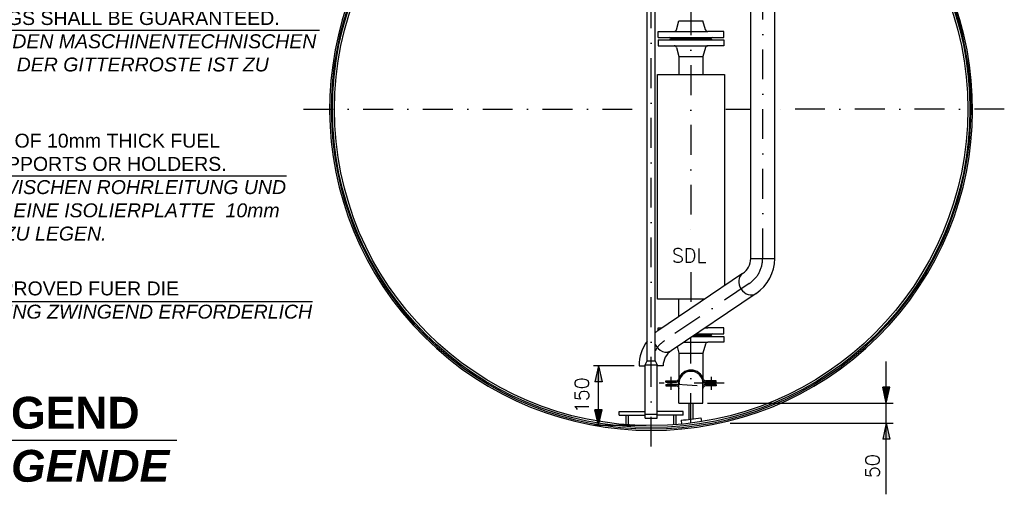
# Model space of a CAD drawing. Header units: inches. Extents: x -1548 to 30345, y -12744 to 2311.
# Tile 28 of 33: x 23278 to 25750, y -7091 to -5898. Entities that reach past the tile are written whole.
import ezdxf
from ezdxf.enums import TextEntityAlignment as Align

# ---------------------------------------------------------------- set-up
doc = ezdxf.new("R2010")
doc.units = ezdxf.units.IN
doc.header["$MEASUREMENT"] = 0
doc.linetypes.add('DASHDOT', pattern=[1, 0.5, -0.25, 0, -0.25])
doc.layers.get('0').update_dxf_attribs({"linetype": 'CONTINUOUS'})
for name, color, linetype in [('10', 7, 'CONTINUOUS'), ('12', 7, 'CONTINUOUS'), ('15', 7, 'CONTINUOUS'), ('2', 7, 'CONTINUOUS'), ('41', 7, 'CONTINUOUS'), ('8', 7, 'CONTINUOUS')]:
    doc.layers.add(name, color=color, linetype=linetype)
doc.styles.add('ROMANS', font='ROMANS', dxfattribs={"height": 0.2})

msp = doc.modelspace()

# ---------------------------------------------------------------- hatches: boundary and pattern name
at = {"linetype": 'Continuous'}
for points in [[(24730.7, -6768), (24721.8, -6808), (24739.7, -6808)], [(25453.4, -6862), (25444.4, -6822), (25462.3, -6822)], [(24730.7, -6918.3), (24721.8, -6878.3), (24739.7, -6878.3)], [(25453.4, -6912), (25444.4, -6952), (25462.3, -6952)]]:
    msp.add_hatch(color=256, dxfattribs=at).paths.add_polyline_path(points)
h = msp.add_hatch(color=256, dxfattribs=at)
h.paths.add_polyline_path([(25455.6, -6852), (25453.4, -6852), (25453.4, -6822), (25462.3, -6822)])
h.paths.add_polyline_path([(25453.4, -6852), (25451.1, -6852), (25444.4, -6822), (25453.4, -6822)])
h = msp.add_hatch(color=256, dxfattribs=at)
h.paths.add_polyline_path([(24733, -6908.3), (24730.7, -6908.3), (24730.7, -6878.3), (24739.7, -6878.3)])
h.paths.add_polyline_path([(24730.7, -6908.3), (24728.5, -6908.3), (24721.8, -6878.3), (24730.7, -6878.3)])

# ---------------------------------------------------------------- linework, layer by layer
for p, q in [((24730.7, -6768), (24721.8, -6808)), ((24730.7, -6768), (24739.7, -6808)), ((24739.7, -6808), (24721.8, -6808)), ((25462.3, -6822), (25444.4, -6822)), ((25453.4, -6862), (25444.4, -6822)), ((25453.4, -6862), (25462.3, -6822)), ((24730.7, -6918.3), (24721.8, -6878.3)), ((24739.7, -6878.3), (24721.8, -6878.3)), ((24730.7, -6918.3), (24739.7, -6878.3)), ((25453.4, -6912), (25444.4, -6952)), ((25453.4, -6912), (25462.3, -6952)), ((23101.9, -6955), (23672, -6955)), ((25462.3, -6952), (25444.4, -6952))]:
    msp.add_line(p, q, dxfattribs=at)
at = {"layer": '15', "color": 7, "linetype": 'Continuous', "ltscale": 150}
for p, q in [((24820.4, -6768), (24718.2, -6768)), ((24730.7, -6918.3), (24730.7, -6768)), ((25453.4, -7090.8), (25453.4, -6757)), ((25004.3, -6862), (25470.9, -6862)), ((24850.5, -6918.3), (24718.2, -6918.3)), ((25061.8, -6912), (25470.9, -6912))]:
    msp.add_line(p, q, dxfattribs=at)
at = {"layer": '2', "linetype": 'Continuous'}
for p, q in [((24030.5, -5925.4), (21894.4, -5925.4)), ((23947.6, -6291.3), (21901.4, -6291.3)), ((24013.2, -6607.1), (21914.9, -6607.1))]:
    msp.add_line(p, q, dxfattribs=at)
at = {"layer": '41', "color": 7, "linetype": 'DASHDOT', "ltscale": 150}
for p, q in [((25143, -6498.3), (25143, -4568.5)), ((24863, -6970.8), (24863, -4868.4)), ((24963, -5412.5), (24963, -6442)), ((23990, -6123.3), (24853, -6123.3)), ((25050.5, -6123.3), (25112.9, -6123.3)), ((25749.6, -6123.3), (25173.2, -6123.3)), ((24963, -6532.4), (24963, -6623.8)), ((25109.5, -6561.3), (24896.5, -6705)), ((24963, -6912), (24963, -6696.5)), ((24912.4, -6796), (24912.4, -6828)), ((25013.7, -6796), (25013.7, -6828)), ((25046.2, -6812), (24883, -6812)), ((24978.9, -6818.4), (24890.8, -6812))]:
    msp.add_line(p, q, dxfattribs=at)
at = {"layer": '41', "color": 7, "linetype": 'Continuous', "ltscale": 150}
for p, q in [((24853, -6755.7), (24853, -5328.4)), ((24873, -6755.7), (24873, -5328.4)), ((25112.9, -6498.3), (25112.9, -5657.5)), ((25173.2, -6498.3), (25173.2, -5657.5)), ((25112.9, -6498.3), (25173.2, -6498.3)), ((25092.7, -6536.3), (24879.7, -6680)), ((25126.4, -6586.3), (24913.4, -6730)), ((24932.9, -6736), (24932.9, -6798.2)), ((24993.2, -6736), (24993.2, -6798.2)), ((24832.9, -6768), (24848, -6768)), ((24848, -6765.7), (24853, -6755.7)), ((24848, -6899.7), (24848, -6765.7)), ((24848, -6765.7), (24878, -6765.7)), ((24853, -6755.7), (24873, -6755.7)), ((24873, -6755.7), (24878, -6765.7)), ((24878, -6899.7), (24878, -6765.7)), ((24893.2, -6768), (24878, -6768)), ((24899.9, -6806), (24926.5, -6806)), ((24899.9, -6809), (24899.9, -6806)), ((24899.9, -6809), (24926.5, -6809)), ((24899.9, -6815), (24926.5, -6815)), ((24899.9, -6815), (24899.9, -6818)), ((24899.9, -6818), (24926.5, -6818)), ((24932.9, -6862), (24932.9, -6805.8)), ((24993.2, -6862), (24993.2, -6805.8)), ((25026.2, -6806), (24999.6, -6806)), ((25026.2, -6809), (24999.6, -6809)), ((25026.2, -6815), (24999.6, -6815)), ((25026.2, -6818), (24999.6, -6818)), ((25026.2, -6809), (25026.2, -6806)), ((25026.2, -6815), (25026.2, -6818)), ((24932.9, -6862), (24993.2, -6862)), ((24958, -6862), (24958, -6902.5)), ((24968, -6862), (24968, -6901.2)), ((24783, -6892.4), (24783, -6882.4)), ((24783, -6882.4), (24848, -6882.4)), ((24783, -6892.4), (24848, -6892.4)), ((24800, -6915.8), (24800, -6892.4)), ((24806, -6916.3), (24806, -6892.4)), ((24848, -6889.7), (24878, -6889.7)), ((24943, -6882.4), (24878, -6882.4)), ((24943, -6892.4), (24878, -6892.4)), ((24920, -6916.3), (24920, -6892.4)), ((24926, -6915.8), (24926, -6892.4)), ((24943, -6892.4), (24943, -6882.4)), ((24848, -6899.7), (24878, -6899.7)), ((24938.2, -6904.7), (24939.5, -6914.6)), ((24987.8, -6898.3), (24989.1, -6908.3))]:
    msp.add_line(p, q, dxfattribs=at)
at = {"layer": '41', "linetype": 'Continuous', "ltscale": 150}
for p, q in [((24926.7, -5923.6), (24932.9, -5901)), ((24932.9, -5901), (24993.2, -5901)), ((24999.3, -5923.6), (24993.2, -5901)), ((24880.5, -5943), (24880.5, -5928)), ((24880.5, -5928), (24921, -5928)), ((24921, -5928), (25005.1, -5928)), ((25045.5, -5928), (25005.1, -5928)), ((25045.5, -5943), (25045.5, -5928)), ((24880.5, -5943), (25045.5, -5943)), ((24880.5, -5949), (25045.5, -5949)), ((24880.5, -5949), (24880.5, -5964)), ((24912, -5946), (25014, -5946)), ((24912, -5946), (24912, -5946)), ((25014, -5946), (25014, -5946)), ((25045.5, -5949), (25045.5, -5964)), ((24880.5, -5964), (24921, -5964)), ((24921, -5964), (25005.1, -5964)), ((24926.7, -5968.4), (24932.9, -5991)), ((24999.3, -5968.4), (24993.2, -5991)), ((25045.5, -5964), (25005.1, -5964)), ((24932.9, -5991), (24993.2, -5991)), ((24932.9, -5991), (24932.9, -6036)), ((24993.2, -5991), (24993.2, -6036)), ((24932.9, -6644.1), (24932.9, -6601)), ((24993.2, -6603.4), (24993.2, -6601)), ((24880.5, -6679.4), (24880.5, -6673)), ((24880.5, -6673), (24890.1, -6673)), ((24997.9, -6673), (25005.1, -6673)), ((25045.5, -6673), (25005.1, -6673)), ((25045.5, -6688), (25045.5, -6673)), ((24966.8, -6694), (25045.5, -6694)), ((24971.2, -6691), (25014, -6691)), ((24975.6, -6688), (25045.5, -6688)), ((25014, -6691), (25014, -6691)), ((25045.5, -6694), (25045.5, -6709)), ((24928.5, -6719.8), (24932.9, -6736)), ((24944.5, -6709), (25005.1, -6709)), ((24999.3, -6713.4), (24993.2, -6736)), ((25045.5, -6709), (25005.1, -6709)), ((24932.9, -6736), (24993.2, -6736))]:
    msp.add_line(p, q, dxfattribs=at)
at = {"layer": '41', "color": 1, "linetype": 'Continuous', "ltscale": 150}
msp.add_line((25000, -6671.5), (25000.4, -6673), dxfattribs=at)
at = {"layer": '41', "linetype": 'Continuous', "ltscale": 150}
msp.add_lwpolyline([(24996.8, -6601), (24879, -6601), (24879, -6036), (25047, -6036), (25047, -6567.1)], dxfattribs=at)
at = {"layer": '41', "color": 7, "linetype": 'Continuous', "ltscale": 150}
for radius in [800, 795]:
    msp.add_circle((24863, -6123.3), radius, dxfattribs=at)
for centre, radius, start, end in [((24863, -6123.3), 807, 135.4995, 44.4987), ((24863, -6123.3), 803, 135.4995, 44.4987), ((25067, -6498.3), 45.9, 303.9999, 0), ((25067, -6498.3), 106.2, 303.9999, 0), ((24939, -6768), 106.2, 124, 128.4449), ((24939, -6768), 106.2, 144.113, 180), ((24939, -6768), 45.9, 124, 180), ((24963, -6812), 33.1, 16.7578, 163.2421), ((24963, -6812), 30.1, 0, 180), ((24926.5, -6801), 5, 270, 343.2417), ((24926.5, -6801), 8, 270, 343.2417), ((24926.5, -6823), 8, 37.111, 90), ((24926.5, -6823), 5, 16.7583, 90), ((24963, -6812), 33.1, 196.7578, 204.5633), ((24999.6, -6801), 8, 196.7583, 270), ((24999.6, -6823), 8, 90, 142.889), ((24963, -6812), 33.1, 335.4367, 343.2421), ((24999.6, -6801), 5, 196.7583, 270), ((24999.6, -6823), 5, 90, 163.2417), ((24863, -6123.3), 785, 275.4937, 279.1437)]:
    msp.add_arc(centre, radius, start, end, dxfattribs=at)
at = {"layer": '41', "linetype": 'Continuous', "ltscale": 150}
for centre, radius, start, end in [((24921, -5922), 6, 270, 344.7718), ((25005.1, -5922), 6, 195.2282, 270), ((24909, -5946), 3, 0, 90), ((24909, -5946), 3, 270, 0), ((25017, -5946), 3, 90, 180), ((25017, -5946), 3, 180, 270), ((24921, -5970), 6, 15.2282, 90), ((25005.1, -5970), 6, 90, 164.7718), ((25005.1, -6667), 6, 222.8751, 270), ((25017, -6691), 3, 90, 180), ((25017, -6691), 3, 180, 270), ((25005.1, -6715), 6, 90, 164.7718)]:
    msp.add_arc(centre, radius, start, end, dxfattribs=at)
at = {"layer": '41', "color": 7, "linetype": 'DASHDOT', "ltscale": 150}
for centre, start, end in [((25067, -6498.3), 303.9999, 0), ((24939, -6768), 124, 150.2757)]:
    msp.add_arc(centre, 76, start, end, dxfattribs=at)
at = {"layer": '41', "color": 7, "linetype": 'Continuous', "ltscale": 150}
for centre, start_param in [((25109.5, -6561.3), 3.141593), ((24896.5, -6705), 4.524916)]:
    msp.add_ellipse(centre, major_axis=(16.9, -25), ratio=0.829038, start_param=start_param, end_param=6.283185, dxfattribs=at)

# ---------------------------------------------------------------- texts
at = {"layer": '10', "linetype": 'Continuous', "insert": (21914.9, -6556.1), "char_height": 35, "width": 2121.653, "attachment_point": 1, "style": 'ROMANS'}
msp.add_mtext('{\\fArial|b0|i0|c0|p34;HIGH LEVEL SHUT-OFF VALVE (HLVD) MUST BE PTB APPROVED FUER DIE \\fArial|b0|i1|c0|p34;UEBERFUELLSICHERUNG(HLVD) IST EINE PTB-ZULASSUNG ZWINGEND ERFORDERLICH\\H1.0215x; }', dxfattribs=at)
at = {"layer": '12', "linetype": 'Continuous', "char_height": 35, "attachment_point": 1, "style": 'ROMANS'}
for s, insert, width in [('{\\fArial|b0|i0|c0|p34;OPENINGS IN THE GRATINGS ACC. TO THE MECHANICAL INSTALLATIONS AS SELECTED BY THE CONTRACTOR. EASY REMOVAL OF THE GRATINGS SHALL BE GUARANTEED.\\P\\fArial|b0|i1|c0|p34;OEFFNUNGEN IN DEN GITTERROSTEN ENTSPRECHEND DEN MASCHINENTECHNISCHEN EINBAUTEN NACH WAHL DES AN. DER LEICHTE AUSBAU DER GITTERROSTE IST ZU GEWAEHRLEISTEN.}', (21909.4, -5818.5), 2158.935), ('{\\fArial|b0|i0|c0|p34;FOR SUPPORTS OF PIPES AN INSULATION PIECE. MADE OF 10mm THICK FUEL RESITANT PLASTIC, IS TO PUT BETWEEN PIPES AND SUPPORTS OR HOLDERS.\\PBEI \\fArial|b0|i1|c0|p34;UNTERSTUETZUNGEN VON ROHRLEITUNGEN IST ZWISCHEN ROHRLEITUNG UND UNTERSTUETZUNGSKONSTRUKTION BZW. HALTERUNG EINE ISOLIERPLATTE  10mm DICK AUS KRAFTSTOFFBESTAENDIGEN KUNSTSTOFF , ZU LEGEN.}', (21909.4, -6184.9), 2083.828)]:
    msp.add_mtext(s, dxfattribs=dict(at, insert=insert, width=width))
at = {"layer": '15', "color": 7, "linetype": 'Continuous', "ltscale": 150, "style": 'ROMANS'}
msp.add_text('150', height=35, rotation=90, dxfattribs=at).set_placement((24671.7, -6796.9), align=Align.TOP_RIGHT)
msp.add_text('50', height=35, rotation=90, dxfattribs=at).set_placement((25400.9, -7050), align=Align.TOP_LEFT)
at = {"layer": '41', "linetype": 'Continuous', "ltscale": 150, "style": 'ROMANS'}
msp.add_text('SDL', height=35, dxfattribs=at).set_placement((24915.1, -6508.5))
at = {"layer": '8', "linetype": 'Continuous', "insert": (23113.3, -6845.9), "char_height": 80, "width": 440, "attachment_point": 1, "style": 'ROMANS'}
msp.add_mtext('{\\fArial|b1|i0|c0|p34;LEGEND \\fArial|b1|i1|c0|p34;LEGENDE\\H1.0213x; }', dxfattribs=at)

doc.saveas('drawing.dxf')
